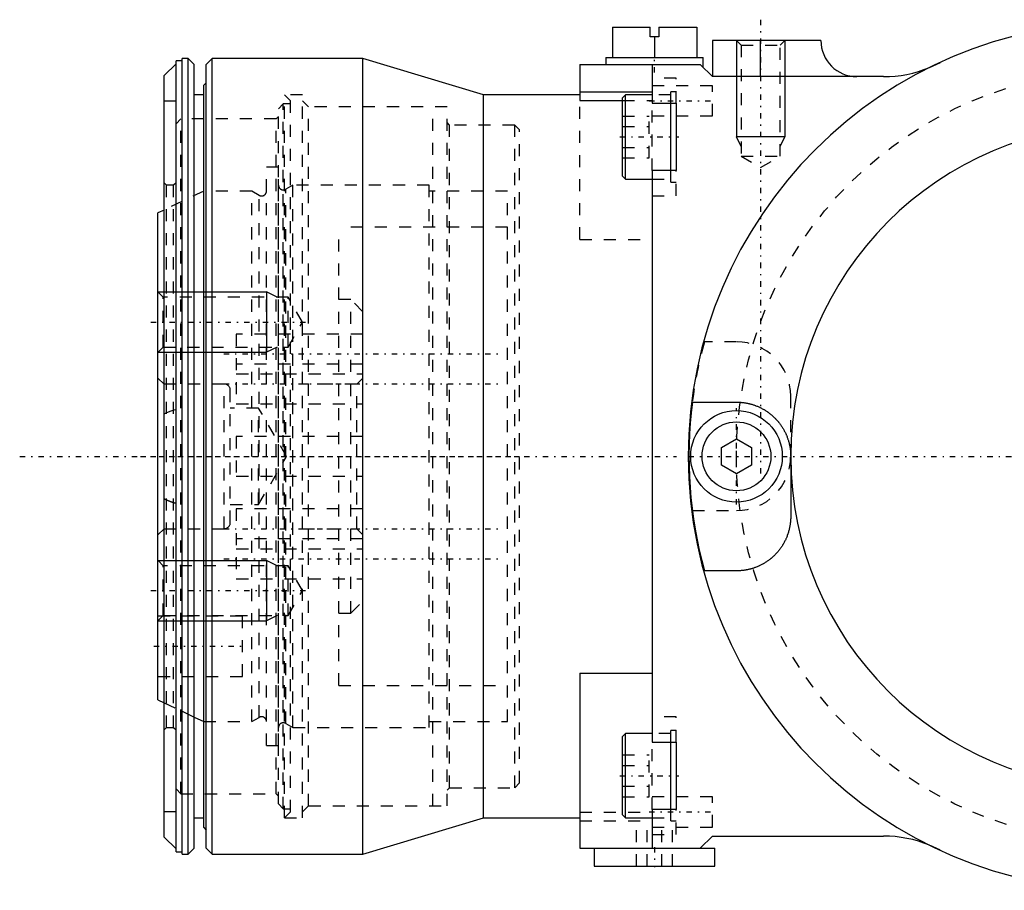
# Model space of a CAD drawing. Extents: x -484 to 152, y -5 to 754.
# Tile 8 of 14: x -484 to -403, y 644 to 716. Entities that reach past the tile are written whole.
import ezdxf

# ---------------------------------------------------------------- set-up
doc = ezdxf.new("R2010")
doc.units = 0
doc.linetypes.add('CENTER', pattern=[1.5, 0.45, -0.5, 0.05, -0.5])
doc.linetypes.add('DASHED', pattern=[2, 1, -1])
for name, color, linetype in [('AM_0', 7, 'CONTINUOUS'), ('AM_10', 7, 'CONTINUOUS'), ('AM_3', 7, 'DASHED'), ('AM_7', 7, 'CENTER')]:
    doc.layers.add(name, color=color, linetype=linetype)

msp = doc.modelspace()

# ---------------------------------------------------------------- linework, layer by layer
at = {"layer": 'AM_0', "color": 7, "linetype": 'CONTINUOUS'}
for p, q in [((-435.3, 715.6), (-435.3, 713.1)), ((-435.3, 715.6), (-432.15, 715.6)), ((-432.15, 714.8), (-432.15, 715.6)), ((-431.45, 715.6), (-428.3, 715.6)), ((-431.45, 715.6), (-431.45, 714.8)), ((-428.3, 715.6), (-428.3, 713.1)), ((-431.45, 714.8), (-432.15, 714.8)), ((-431.8, 714.8), (-431.8, 713.1)), ((-418, 714.5), (-427, 714.5)), ((-427, 714.5), (-427, 711.5)), ((-423, 711.5), (-423, 714.5)), ((-472.5, 711.604), (-471.5, 712.569)), ((-471, 712.8), (-471.5, 712.8)), ((-471.5, 647.2), (-471.5, 712.8)), ((-470.5, 713), (-471, 713)), ((-471, 647), (-471, 713)), ((-470, 712.5), (-470.5, 713)), ((-470.5, 647), (-470.5, 713)), ((-470, 647.5), (-470, 712.5)), ((-468.5, 713), (-469, 712.5)), ((-469, 647.5), (-469, 712.5)), ((-456, 713), (-468.5, 713)), ((-468.5, 647), (-468.5, 713)), ((-446, 710), (-456, 713)), ((-456, 647), (-456, 713)), ((-438, 712.5), (-438, 709.53)), ((-438, 712.5), (-428, 712.5)), ((-435.85, 713.1), (-435.85, 712.5)), ((-435.85, 713.1), (-427.75, 713.1)), ((-432, 712.5), (-432, 709.295)), ((-427, 711.5), (-428, 712.5)), ((-427.75, 712.25), (-427.75, 713.1)), ((-472.5, 648.396), (-472.5, 711.604)), ((-469, 711), (-469.2, 710.8)), ((-469.2, 649.2), (-469.2, 710.8)), ((-412.8, 711.5), (-427, 711.5)), ((-469.2, 710), (-470, 710)), ((-438, 710), (-446, 710)), ((-446, 650), (-446, 710)), ((-438, 710.235), (-432, 710.235)), ((-434.2, 710), (-434.45, 709.75)), ((-432, 710), (-434.2, 710)), ((-434.2, 703), (-434.2, 710)), ((-438, 709.53), (-434.45, 709.53)), ((-434.45, 703.25), (-434.45, 709.75)), ((-432, 709.295), (-430, 709.295)), ((-430.45, 703.705), (-430.45, 709.295)), ((-430, 709.295), (-430, 703.705)), ((-432, 703.705), (-432, 656.295)), ((-430, 703.705), (-432, 703.705)), ((-434.45, 703.25), (-434.2, 703)), ((-434.2, 703), (-432, 703)), ((-472.5, 700.437), (-473, 700.2)), ((-473, 659.8), (-473, 700.2)), ((-473, 688.637), (-472.995, 688.642)), ((-428.658, 684.5), (-425, 684.5)), ((-426.25, 680.722), (-425, 681.443)), ((-425, 681.443), (-423.75, 680.722)), ((-426.25, 679.278), (-426.25, 680.722)), ((-423.75, 680.722), (-423.75, 679.278)), ((-420.5, 680), (-420.5, 675)), ((-425, 678.557), (-426.25, 679.278)), ((-423.75, 679.278), (-425, 678.557)), ((-472.995, 671.358), (-473, 671.363)), ((-425, 670.5), (-427.663, 670.5)), ((-438, 662), (-438, 647.5)), ((-438, 662), (-432, 662)), ((-473, 659.8), (-472.5, 659.563)), ((-471, 658.853), (-469.99, 658.374)), ((-434.2, 657), (-434.45, 656.75)), ((-432, 657), (-434.2, 657)), ((-434.2, 650), (-434.2, 657)), ((-434.45, 650.25), (-434.45, 656.75)), ((-432, 656.295), (-430, 656.295)), ((-430.45, 650.705), (-430.45, 656.295)), ((-430, 656.295), (-430, 650.705)), ((-432, 650.705), (-432, 647.5)), ((-430, 650.705), (-432, 650.705)), ((-470, 650), (-469.2, 650)), ((-456, 647), (-446, 650)), ((-446, 650), (-438, 650)), ((-434.45, 650.25), (-434.2, 650)), ((-434.2, 650), (-432, 650)), ((-469.2, 649.2), (-469, 649)), ((-472.5, 648.396), (-471.5, 647.431)), ((-428, 647.5), (-427, 648.5)), ((-427, 648.5), (-412.8, 648.5)), ((-471.5, 647.2), (-471, 647.2)), ((-470.5, 647), (-470, 647.5)), ((-469, 647.5), (-468.5, 647)), ((-438, 647.5), (-426.8, 647.5)), ((-436.8, 647.5), (-436.8, 646)), ((-426.8, 646), (-426.8, 647.5)), ((-471, 647), (-470.5, 647)), ((-468.5, 647), (-456, 647)), ((-436.8, 646), (-426.8, 646))]:
    msp.add_line(p, q, dxfattribs=at)
for points in [[(-472.5, 683.522, 0), (-472.335, 683.602, 0), (-472.001, 683.74, 0), (-471.666, 683.848, 0), (-471.5, 683.89, 0)], [(-425, 684.5, 0), (-424.972, 684.5, 0), (-424.915, 684.499, 0), (-424.858, 684.498, 0), (-424.829, 684.497, 0), (-424.801, 684.496, 0), (-424.743, 684.493, 0), (-424.685, 684.489, 0), (-424.627, 684.485, 0), (-424.569, 684.479, 0), (-424.511, 684.473, 0), (-424.481, 684.47, 0), (-424.452, 684.466, 0), (-424.393, 684.459, 0), (-424.334, 684.45, 0), (-424.275, 684.441, 0), (-424.216, 684.431, 0), (-424.156, 684.42, 0), (-424.127, 684.414, 0), (-424.097, 684.408, 0), (-424.038, 684.396, 0), (-423.978, 684.382, 0), (-423.948, 684.375, 0), (-423.918, 684.368, 0), (-423.859, 684.353, 0), (-423.799, 684.337, 0), (-423.769, 684.328, 0), (-423.739, 684.32, 0), (-423.679, 684.302, 0), (-423.62, 684.283, 0), (-423.56, 684.263, 0), (-423.5, 684.243, 0), (-423.441, 684.221, 0), (-423.411, 684.21, 0), (-423.381, 684.199, 0), (-423.322, 684.176, 0), (-423.263, 684.151, 0), (-423.204, 684.126, 0), (-423.146, 684.1, 0), (-423.087, 684.073, 0), (-423.058, 684.059, 0), (-423.029, 684.045, 0), (-422.971, 684.016, 0), (-422.913, 683.987, 0), (-422.855, 683.956, 0), (-422.798, 683.924, 0), (-422.741, 683.892, 0), (-422.712, 683.875, 0), (-422.684, 683.858, 0), (-422.628, 683.824, 0), (-422.572, 683.789, 0), (-422.517, 683.753, 0), (-422.462, 683.716, 0), (-422.408, 683.678, 0), (-422.381, 683.659, 0), (-422.354, 683.64, 0), (-422.301, 683.601, 0), (-422.248, 683.56, 0), (-422.196, 683.519, 0), (-422.144, 683.477, 0), (-422.092, 683.435, 0), (-422.067, 683.413, 0), (-422.042, 683.391, 0), (-421.992, 683.347, 0), (-421.942, 683.301, 0), (-421.917, 683.278, 0), (-421.893, 683.255, 0), (-421.845, 683.208, 0), (-421.797, 683.161, 0), (-421.773, 683.136, 0), (-421.75, 683.112, 0), (-421.703, 683.063, 0), (-421.657, 683.013, 0), (-421.612, 682.962, 0), (-421.568, 682.911, 0), (-421.525, 682.859, 0), (-421.503, 682.833, 0), (-421.482, 682.806, 0), (-421.44, 682.753, 0), (-421.399, 682.699, 0), (-421.359, 682.645, 0), (-421.32, 682.589, 0), (-421.281, 682.534, 0), (-421.262, 682.506, 0), (-421.243, 682.477, 0), (-421.206, 682.421, 0), (-421.17, 682.363, 0), (-421.135, 682.305, 0), (-421.101, 682.247, 0), (-421.067, 682.187, 0), (-421.051, 682.158, 0), (-421.035, 682.128, 0), (-421.003, 682.068, 0), (-420.972, 682.007, 0), (-420.942, 681.946, 0), (-420.913, 681.884, 0), (-420.885, 681.822, 0), (-420.872, 681.791, 0), (-420.858, 681.759, 0), (-420.832, 681.696, 0), (-420.807, 681.633, 0), (-420.782, 681.569, 0), (-420.759, 681.505, 0), (-420.737, 681.44, 0), (-420.726, 681.408, 0), (-420.715, 681.376, 0), (-420.695, 681.311, 0), (-420.676, 681.245, 0), (-420.666, 681.213, 0), (-420.657, 681.18, 0), (-420.64, 681.114, 0), (-420.624, 681.048, 0), (-420.616, 681.015, 0), (-420.608, 680.981, 0), (-420.594, 680.915, 0), (-420.581, 680.848, 0), (-420.568, 680.781, 0), (-420.557, 680.714, 0), (-420.547, 680.647, 0), (-420.542, 680.613, 0), (-420.537, 680.579, 0), (-420.529, 680.511, 0), (-420.522, 680.444, 0), (-420.516, 680.376, 0), (-420.511, 680.308, 0), (-420.506, 680.239, 0), (-420.505, 680.205, 0), (-420.503, 680.171, 0), (-420.501, 680.103, 0), (-420.5, 680.034, 0), (-420.5, 680, 0)], [(-471.5, 676.11, 0), (-471.666, 676.152, 0), (-472.001, 676.26, 0), (-472.335, 676.398, 0), (-472.5, 676.478, 0)], [(-420.5, 675, 0), (-420.5, 674.965, 0), (-420.501, 674.894, 0), (-420.503, 674.823, 0), (-420.505, 674.787, 0), (-420.507, 674.752, 0), (-420.511, 674.681, 0), (-420.517, 674.611, 0), (-420.524, 674.54, 0), (-420.531, 674.47, 0), (-420.54, 674.399, 0), (-420.545, 674.364, 0), (-420.55, 674.329, 0), (-420.561, 674.259, 0), (-420.574, 674.189, 0), (-420.587, 674.119, 0), (-420.601, 674.05, 0), (-420.617, 673.981, 0), (-420.625, 673.946, 0), (-420.634, 673.912, 0), (-420.651, 673.843, 0), (-420.67, 673.775, 0), (-420.68, 673.741, 0), (-420.69, 673.707, 0), (-420.711, 673.639, 0), (-420.733, 673.572, 0), (-420.744, 673.539, 0), (-420.756, 673.505, 0), (-420.78, 673.439, 0), (-420.805, 673.373, 0), (-420.831, 673.307, 0), (-420.858, 673.242, 0), (-420.886, 673.177, 0), (-420.9, 673.145, 0), (-420.915, 673.113, 0), (-420.945, 673.049, 0), (-420.976, 672.986, 0), (-421.008, 672.923, 0), (-421.041, 672.861, 0), (-421.075, 672.799, 0), (-421.092, 672.769, 0), (-421.11, 672.738, 0), (-421.146, 672.678, 0), (-421.182, 672.618, 0), (-421.22, 672.559, 0), (-421.258, 672.5, 0), (-421.298, 672.442, 0), (-421.317, 672.414, 0), (-421.338, 672.385, 0), (-421.378, 672.329, 0), (-421.42, 672.274, 0), (-421.462, 672.219, 0), (-421.506, 672.165, 0), (-421.549, 672.112, 0), (-421.572, 672.085, 0), (-421.594, 672.059, 0), (-421.639, 672.007, 0), (-421.685, 671.956, 0), (-421.732, 671.906, 0), (-421.78, 671.857, 0), (-421.828, 671.808, 0), (-421.852, 671.784, 0), (-421.876, 671.761, 0), (-421.926, 671.714, 0), (-421.976, 671.668, 0), (-422.001, 671.645, 0), (-422.027, 671.622, 0), (-422.078, 671.578, 0), (-422.13, 671.534, 0), (-422.156, 671.513, 0), (-422.182, 671.492, 0), (-422.235, 671.45, 0), (-422.288, 671.409, 0), (-422.341, 671.369, 0), (-422.395, 671.33, 0), (-422.45, 671.293, 0), (-422.477, 671.274, 0), (-422.504, 671.256, 0), (-422.559, 671.219, 0), (-422.614, 671.184, 0), (-422.67, 671.15, 0), (-422.726, 671.117, 0), (-422.782, 671.085, 0), (-422.81, 671.069, 0), (-422.838, 671.053, 0), (-422.895, 671.023, 0), (-422.952, 670.993, 0), (-423.009, 670.964, 0), (-423.066, 670.937, 0), (-423.123, 670.91, 0), (-423.152, 670.897, 0), (-423.181, 670.884, 0), (-423.238, 670.859, 0), (-423.295, 670.835, 0), (-423.353, 670.812, 0), (-423.41, 670.79, 0), (-423.468, 670.769, 0), (-423.497, 670.759, 0), (-423.525, 670.748, 0), (-423.583, 670.729, 0), (-423.64, 670.71, 0), (-423.698, 670.693, 0), (-423.755, 670.676, 0), (-423.813, 670.659, 0), (-423.841, 670.652, 0), (-423.87, 670.644, 0), (-423.927, 670.63, 0), (-423.984, 670.616, 0), (-424.012, 670.61, 0), (-424.041, 670.603, 0), (-424.097, 670.592, 0), (-424.154, 670.58, 0), (-424.182, 670.575, 0), (-424.21, 670.57, 0), (-424.266, 670.56, 0), (-424.322, 670.551, 0), (-424.377, 670.543, 0), (-424.433, 670.536, 0), (-424.488, 670.529, 0), (-424.515, 670.526, 0), (-424.543, 670.523, 0), (-424.598, 670.518, 0), (-424.652, 670.513, 0), (-424.841, 670.503, 0), (-425, 670.5, 0)]]:
    msp.add_polyline3d(points, dxfattribs=at)
for radius in [3.8, 2.854]:
    msp.add_circle((-425, 680), radius, dxfattribs=at)
for centre, radius, start, end in [((-393, 680), 36, 90, 270), ((-415, 714.5), 3, 180, 270), ((-412.8, 721.5), 10, 270, 292.41489), ((-393, 680), 27.5, 90, 270), ((-393, 680), 35.941, 172.80739, 195.32669), ((-412.8, 638.5), 10, 67.58511, 90)]:
    msp.add_arc(centre, radius, start, end, dxfattribs=at)
at = {"layer": 'AM_10', "color": 7, "linetype": 'CONTINUOUS'}
for p, q in [((-425, 714.5), (-425, 706.5)), ((-421, 714.5), (-421, 706.5)), ((-421, 706.5), (-425, 706.5)), ((-424.621, 705.7), (-425, 706.5)), ((-421.379, 705.7), (-421, 706.5)), ((-473, 693.637), (-464, 693.637)), ((-463.1, 693.204), (-464, 693.637)), ((-464, 693.637), (-464, 688.637)), ((-463.1, 689.07), (-464, 688.637)), ((-473, 688.637), (-464, 688.637)), ((-473, 671.363), (-464, 671.363)), ((-463.1, 670.93), (-464, 671.363)), ((-464, 671.363), (-464, 666.363)), ((-463.1, 666.796), (-464, 666.363)), ((-473, 666.363), (-464, 666.363))]:
    msp.add_line(p, q, dxfattribs=at)
at = {"layer": 'AM_3', "color": 6, "linetype": 'DASHED'}
for p, q in [((-425, 714.5), (-424.621, 714.121)), ((-424.621, 714.121), (-424.621, 704.9)), ((-424.621, 714.121), (-421.379, 714.121)), ((-421.379, 714.121), (-421, 714.5)), ((-421.379, 704.9), (-421.379, 714.121)), ((-430, 711.38), (-432, 711.38)), ((-430, 709.295), (-430, 711.38)), ((-462, 709.49), (-462.5, 709.99)), ((-461, 709.99), (-462.5, 709.99)), ((-462.5, 650.01), (-462.5, 709.99)), ((-461, 650.01), (-461, 709.99)), ((-427, 710.75), (-432, 710.75)), ((-430.45, 710), (-432, 710)), ((-430, 710.25), (-430.45, 710.25)), ((-430.45, 709.295), (-430.45, 710.25)), ((-427, 708.25), (-427, 710.75)), ((-472.5, 709.5), (-471.5, 709.5)), ((-462.6, 709.24), (-463, 708.839)), ((-462, 709.24), (-462.6, 709.24)), ((-462.6, 650.76), (-462.6, 709.24)), ((-462, 650.51), (-462, 709.49)), ((-460.5, 708.989), (-461, 709.49)), ((-438, 698), (-438, 709.53)), ((-434.45, 709.53), (-432, 709.53)), ((-432, 703.705), (-432, 709.295)), ((-463, 651.161), (-463, 708.839)), ((-449, 708.99), (-460.5, 708.989)), ((-460.5, 651.011), (-460.5, 708.989)), ((-450.2, 651.011), (-450.2, 708.989)), ((-449, 651.01), (-449, 708.99)), ((-471.1, 707.989), (-471.5, 707.589)), ((-471.5, 652.411), (-471.5, 707.589)), ((-463.2, 707.989), (-471.1, 707.989)), ((-471.1, 652.011), (-471.1, 707.989)), ((-463, 708.189), (-463.2, 707.989)), ((-463.2, 652.011), (-463.2, 707.989)), ((-448.8, 707.489), (-449, 707.689)), ((-434.45, 708.232), (-432.25, 708.232)), ((-432.25, 704.768), (-432.25, 708.232)), ((-432, 708.25), (-427, 708.25)), ((-443.4, 707.489), (-448.8, 707.489)), ((-448.8, 652.511), (-448.8, 707.489)), ((-443, 707.089), (-443.4, 707.489)), ((-443.4, 652.511), (-443.4, 707.489)), ((-443, 652.911), (-443, 707.089)), ((-434.45, 707.366), (-432.25, 707.366)), ((-434.45, 705.634), (-432.25, 705.634)), ((-434.45, 704.768), (-432.25, 704.768)), ((-424.621, 704.9), (-423, 703.964)), ((-424.621, 704.9), (-421.379, 704.9)), ((-423, 703.964), (-421.379, 704.9)), ((-463, 704), (-464, 704)), ((-464, 656), (-464, 704)), ((-463, 656), (-463, 704)), ((-430.45, 702.75), (-430.45, 703.705)), ((-430, 701.62), (-430, 703.705)), ((-472.3, 702.486), (-472.5, 702.687)), ((-472.5, 657.313), (-472.5, 702.687)), ((-471.5, 702.687), (-471.7, 702.486)), ((-432, 703), (-430.45, 703)), ((-430.45, 702.75), (-430, 702.75)), ((-469.2, 702), (-472.5, 700.437)), ((-471.7, 702.486), (-472.3, 702.486)), ((-472.3, 657.514), (-472.3, 702.486)), ((-471.7, 657.514), (-471.7, 702.486)), ((-465.2, 702), (-469.2, 702)), ((-464.6, 701.654), (-465.2, 702)), ((-465.2, 658), (-465.2, 702)), ((-461.8, 702.5), (-462.4, 702.154)), ((-462.4, 657.846), (-462.4, 702.154)), ((-450.5, 702.5), (-461.8, 702.5)), ((-461.8, 657.5), (-461.8, 702.5)), ((-450.5, 657.5), (-450.5, 702.5)), ((-444, 702), (-450.5, 702)), ((-444, 658), (-444, 702)), ((-464.6, 658.346), (-464.6, 701.654)), ((-432, 701.62), (-430, 701.62)), ((-444, 699), (-458, 699)), ((-458, 661), (-458, 699)), ((-438, 698), (-432, 698)), ((-472.567, 693.204), (-473, 693.637)), ((-462.2, 693.204), (-472.567, 693.204)), ((-472.567, 689.07), (-472.567, 693.204)), ((-461.007, 691.137), (-462.2, 693.204)), ((-462.2, 689.07), (-462.2, 693.204)), ((-457, 693), (-458, 693)), ((-456, 692), (-457, 693)), ((-457, 667), (-457, 693)), ((-462.2, 689.07), (-461.007, 691.137)), ((-456, 690.15), (-466.5, 690.15)), ((-466.5, 690.15), (-466.5, 684.36)), ((-472.995, 688.642), (-472.567, 689.07)), ((-472.567, 689.07), (-462.2, 689.07)), ((-425, 689.5), (-427.663, 689.5)), ((-456, 687.66), (-466.5, 687.66)), ((-472.5, 686), (-473, 686.5)), ((-466.5, 686.85), (-456, 686.85)), ((-456, 686.5), (-456.5, 686)), ((-467.5, 686), (-472.5, 686)), ((-467.5, 674), (-467.5, 686)), ((-467, 674.5), (-467, 685.5)), ((-456.5, 686), (-461, 686)), ((-461, 674), (-461, 686)), ((-456.5, 674), (-456.5, 686)), ((-420.5, 680), (-420.5, 685)), ((-464.65, 684), (-467, 684)), ((-466.5, 684.36), (-456, 684.36)), ((-462.341, 680), (-464.65, 684)), ((-464.65, 676), (-464.65, 684)), ((-456, 681.65), (-466.5, 681.65)), ((-466.5, 681.65), (-466.5, 678.35)), ((-464.65, 676), (-462.341, 680)), ((-466.5, 678.35), (-456, 678.35)), ((-467, 676), (-464.65, 676)), ((-456, 675.64), (-466.5, 675.64)), ((-466.5, 675.64), (-466.5, 669.85)), ((-428.658, 675.5), (-425, 675.5)), ((-473, 673.5), (-472.5, 674)), ((-472.5, 674), (-467.5, 674)), ((-461, 674), (-456.5, 674)), ((-456.5, 674), (-456, 673.5)), ((-456, 673.15), (-466.5, 673.15)), ((-466.5, 672.34), (-456, 672.34)), ((-472.567, 670.93), (-472.995, 671.358)), ((-462.2, 670.93), (-472.567, 670.93)), ((-472.567, 666.796), (-472.567, 670.93)), ((-461.007, 668.863), (-462.2, 670.93)), ((-462.2, 666.796), (-462.2, 670.93)), ((-466.5, 669.85), (-456, 669.85)), ((-462.2, 666.796), (-461.007, 668.863)), ((-457, 667), (-456, 668)), ((-473, 666.363), (-472.567, 666.796)), ((-466, 666.75), (-473, 666.75)), ((-472.567, 666.796), (-462.2, 666.796)), ((-466, 661.75), (-466, 666.75)), ((-458, 667), (-457, 667)), ((-473, 661.75), (-466, 661.75)), ((-458, 661), (-444, 661)), ((-472.5, 659.563), (-471, 658.853)), ((-469.99, 658.374), (-469.2, 658)), ((-469.2, 658), (-465.2, 658)), ((-465.2, 658), (-464.6, 658.346)), ((-462.4, 657.846), (-461.8, 657.5)), ((-450.5, 658), (-444, 658)), ((-430, 658.38), (-432, 658.38)), ((-430, 656.295), (-430, 658.38)), ((-472.5, 657.313), (-472.3, 657.514)), ((-472.3, 657.514), (-471.7, 657.514)), ((-471.7, 657.514), (-471.5, 657.313)), ((-461.8, 657.5), (-450.5, 657.5)), ((-430.45, 657), (-432, 657)), ((-430, 657.25), (-430.45, 657.25)), ((-430.45, 656.295), (-430.45, 657.25)), ((-432, 650.705), (-432, 656.295)), ((-464, 656), (-463, 656)), ((-434.45, 655.232), (-432.25, 655.232)), ((-432.25, 651.768), (-432.25, 655.232)), ((-434.45, 654.366), (-432.25, 654.366)), ((-443.4, 652.511), (-443, 652.911)), ((-471.5, 652.411), (-471.1, 652.011)), ((-471.1, 652.011), (-463.2, 652.011)), ((-463.2, 652.011), (-463, 651.811)), ((-449, 652.311), (-448.8, 652.511)), ((-448.8, 652.511), (-443.4, 652.511)), ((-434.45, 652.634), (-432.25, 652.634)), ((-463, 651.161), (-462.6, 650.76)), ((-434.45, 651.768), (-432.25, 651.768)), ((-427, 651.75), (-432, 651.75)), ((-427, 649.25), (-427, 651.75)), ((-471.5, 650.5), (-472.5, 650.5)), ((-462.6, 650.76), (-462, 650.76)), ((-462.5, 650.01), (-462, 650.51)), ((-461, 650.51), (-460.5, 651.011)), ((-460.5, 651.011), (-449, 651.01)), ((-438, 650.47), (-432, 650.47)), ((-430.45, 649.75), (-430.45, 650.705)), ((-430, 648.62), (-430, 650.705)), ((-462.5, 650.01), (-461, 650.01)), ((-438, 649.765), (-432, 649.765)), ((-433.3, 646), (-433.3, 650)), ((-432.42, 646), (-432.42, 650)), ((-432, 650), (-430.3, 650)), ((-431.18, 646), (-431.18, 650)), ((-430.45, 649.75), (-430, 649.75)), ((-430.3, 646), (-430.3, 650)), ((-432, 649.25), (-427, 649.25)), ((-432, 648.62), (-430, 648.62))]:
    msp.add_line(p, q, dxfattribs=at)
msp.add_polyline3d([(-472.5, 676.478, 0), (-472.335, 676.398, 0), (-472.001, 676.26, 0), (-471.666, 676.152, 0), (-471.5, 676.11, 0)], dxfattribs=at)
msp.add_circle((-393, 680), 32, dxfattribs=at)
for centre, radius, start, end in [((-412.8, 721.5), 10, 292.41489, 298.59751), ((-464.4, 702), 0.4, 240, 0), ((-462.6, 702.5), 0.4, 180, 300), ((-393, 680), 35.941, 164.67331, 172.80739), ((-425, 685), 4.5, 0, 90), ((-467.5, 685.5), 0.5, 0, 90), ((-425, 680), 4.5, 270, 0), ((-467.5, 674.5), 0.5, 270, 0), ((-464.4, 658), 0.4, 0, 120), ((-462.6, 657.5), 0.4, 60, 180), ((-412.8, 638.5), 10, 61.40249, 67.58511)]:
    msp.add_arc(centre, radius, start, end, dxfattribs=at)
at = {"layer": 'AM_7', "color": 4, "linetype": 'CENTER'}
for p, q in [((-423, 716.225), (-423, 678.275)), ((-431.8, 711.84), (-431.8, 713.16)), ((-432.25, 709.5), (-426.75, 709.5)), ((-434.673, 706.5), (-429.777, 706.5)), ((-473.6, 691.137), (-460.407, 691.137)), ((-467.55, 688.5), (-444.45, 688.5)), ((-467.55, 686.01), (-444.45, 686.01)), ((-425, 676.01), (-425, 683.99)), ((-484.475, 680), (-429.975, 680)), ((-474.45, 680), (-442.55, 680)), ((-428.99, 680), (-359.4, 680)), ((-467.55, 673.99), (-444.45, 673.99)), ((-467.55, 671.5), (-444.45, 671.5)), ((-473.6, 668.863), (-460.407, 668.863)), ((-473.35, 664.25), (-465.65, 664.25)), ((-434.673, 653.5), (-429.777, 653.5)), ((-432.25, 650.5), (-426.75, 650.5)), ((-431.8, 647.575), (-431.8, 645.925))]:
    msp.add_line(p, q, dxfattribs=at)

doc.saveas('drawing.dxf')
